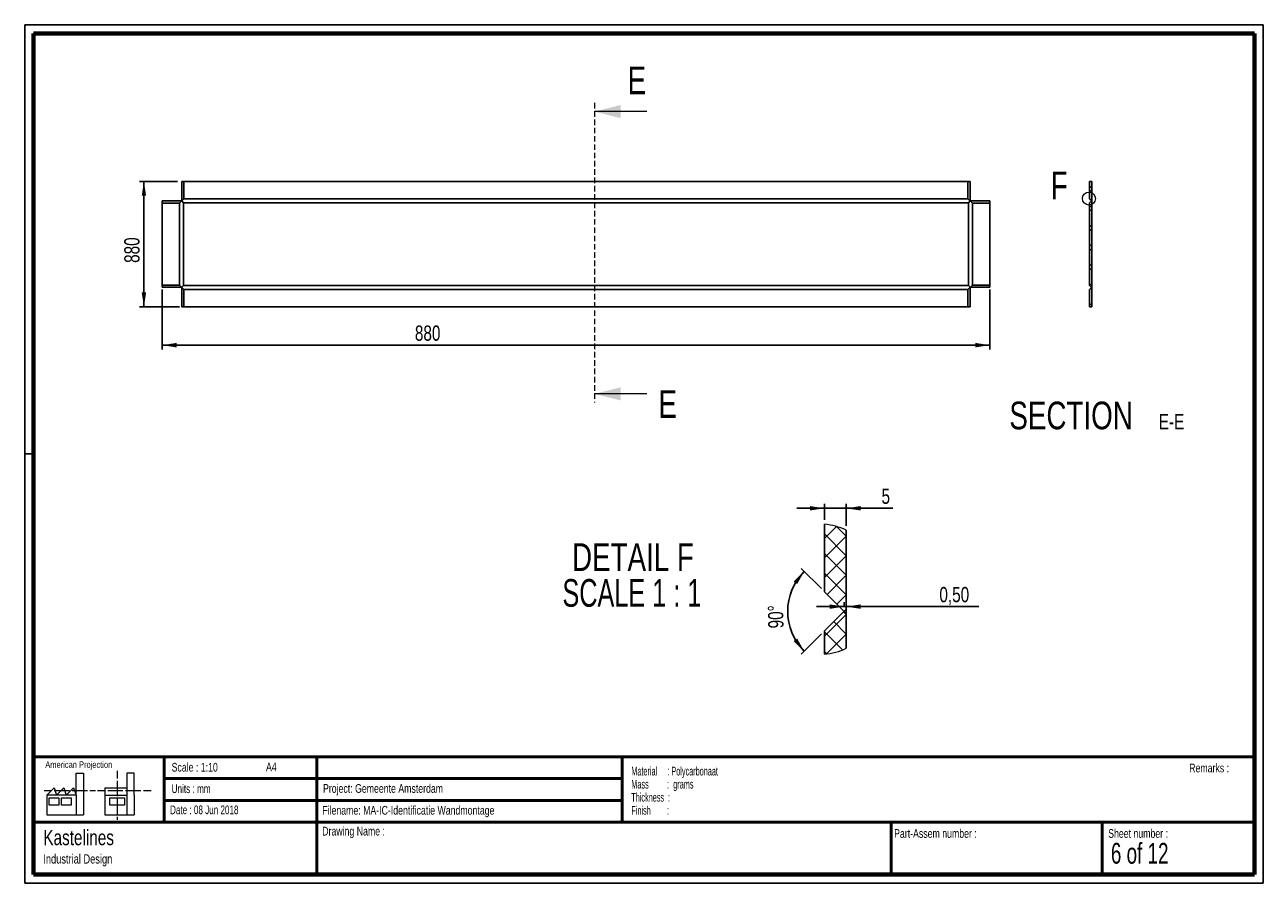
# Paper-space layout 'GA-FS-PC IG Sheet Flat' of a CAD drawing. Header units: millimetres. Extents: x 7 to 291, y 7 to 204.
import ezdxf

# ---------------------------------------------------------------- set-up
doc = ezdxf.new("R2010")
doc.units = ezdxf.units.MM
doc.header["$PDSIZE"] = -1
doc.linetypes.add('HIDDEN', pattern=[1.905, 1.27, -0.635])
for name, color, linetype in [('BORDERS', 7, 'Continuous'), ('DRAWING', 7, 'Continuous'), ('LOGO', 7, 'Continuous'), ('TEXT_SHEET_FORMAT', 7, 'Continuous')]:
    doc.layers.add(name, color=color, linetype=linetype)
doc.styles.add('SLDTEXTSTYLE0', font='TXT', dxfattribs={"width": 0.7})
doc.styles.add('SLDTEXTSTYLE1', font='TXT', dxfattribs={"width": 0.75})
doc.styles.add('SLDTEXTSTYLE2', font='TXT', dxfattribs={"width": 0.694444})
doc.styles.add('SLDTEXTSTYLE3', font='TXT', dxfattribs={"width": 0.678571})
doc.styles.add('SLDTEXTSTYLE5', font='TXT', dxfattribs={"width": 0.55})
doc.styles.add('SLDTEXTSTYLE6', font='TXT', dxfattribs={"width": 0.605})
doc.styles.add('SLDTEXTSTYLE7', font='TXT', dxfattribs={"width": 0.549})
doc.styles.add('SLDTEXTSTYLE9', font='TXT', dxfattribs={"width": 0.681818})
doc.dimstyles.new('SLDDIMSTYLE0', dxfattribs={"dimtxt": 3.5, "dimasz": 3.302, "dimexe": 0, "dimexo": 0.0625, "dimgap": 0.875, "dimtad": 1, "dimlfac": 10, "dimrnd": 1e-09, "dimzin": 12, "dimdsep": 46, "dimtxsty": 'SLDTEXTSTYLE1', "dimsah": 1, "dimcen": 0.09, "dimadec": 0, "dimazin": 3, "dimtfac": 1, "dimtofl": 0, "dimtmove": 0, "dimatfit": 3, "dimfxl": 1, "dimfrac": 2, "dimtolj": 1, "dimtzin": 12, "dimarcsym": 0})
doc.dimstyles.new('SLDDIMSTYLE6', dxfattribs={"dimtxt": 3.5, "dimasz": 3.302, "dimexe": 0, "dimexo": 0.0625, "dimgap": 0.875, "dimtad": 1, "dimrnd": 1e-09, "dimdsep": 46, "dimtxsty": 'SLDTEXTSTYLE1', "dimsah": 1, "dimcen": 0.09, "dimadec": 0, "dimazin": 2, "dimtfac": 1, "dimtmove": 0, "dimatfit": 0, "dimfxl": 1, "dimfrac": 2, "dimtolj": 1, "dimtzin": 12, "dimarcsym": 0})
doc.dimstyles.new('SLDDIMSTYLE7', dxfattribs={"dimtxt": 3.5, "dimasz": 3.302, "dimexe": 0, "dimexo": 0.0625, "dimgap": 0.875, "dimtad": 1, "dimdec": 4, "dimzin": 12, "dimdsep": 46, "dimtxsty": 'SLDTEXTSTYLE1', "dimsah": 1, "dimcen": 0.09, "dimazin": 3, "dimtfac": 1, "dimtofl": 0, "dimtmove": 0, "dimatfit": 3, "dimfxl": 1, "dimfrac": 2, "dimtolj": 1, "dimtzin": 12, "dimarcsym": 0})
doc.dimstyles.new('SLDDIMSTYLE8', dxfattribs={"dimtxt": 3.5, "dimasz": 3.302, "dimexe": 0, "dimexo": 0.0625, "dimgap": 0.875, "dimtad": 1, "dimrnd": 1e-09, "dimzin": 12, "dimdsep": 46, "dimtxsty": 'SLDTEXTSTYLE1', "dimsah": 1, "dimcen": 0.09, "dimadec": 0, "dimazin": 3, "dimtfac": 1, "dimtmove": 0, "dimatfit": 0, "dimfxl": 1, "dimfrac": 2, "dimtolj": 1, "dimtzin": 12, "dimarcsym": 0})

# ---------------------------------------------------------------- blocks, each defined once
blk = doc.blocks.new('SW_NOTE_0_18')
at = {"layer": 'TEXT_SHEET_FORMAT', "color": 0, "char_height": 2, "attachment_point": 1}
for s, insert, style in [('Material     : Polycarbonaat', (0, 2.58), 'SLDTEXTSTYLE6'), ('Mass         :  grams', (0, -0.42), 'SLDTEXTSTYLE5'), ('Thickness  :', (0, -3.42), 'SLDTEXTSTYLE6'), ('Finish        :', (0, -6.42), 'SLDTEXTSTYLE7')]:
    blk.add_mtext(s, dxfattribs=dict(at, insert=insert, style=style))
blk = doc.blocks.new('SW_NOTE_0_19')
at = {"layer": 'DRAWING', "color": 0, "attachment_point": 1, "style": 'SLDTEXTSTYLE1'}
for s, insert, char_height in [('Kastelines', (0, 4.51), 3.5), ('Industrial Design', (0, -1.09), 2.1167)]:
    blk.add_mtext(s, dxfattribs=dict(at, insert=insert, char_height=char_height))
blk = doc.blocks.new('_D_8')
at = {"layer": 'LOGO'}
for p, q in [((41.57, 167.85), (32.89, 167.85)), ((33.89, 167.85), (33.89, 139.05)), ((42.07, 139.05), (32.89, 139.05))]:
    blk.add_line(p, q, dxfattribs=at)
for points in [[(33.89, 167.85), (33.39, 164.54), (34.4, 164.54)], [(33.89, 139.05), (34.4, 142.35), (33.39, 142.35)]]:
    blk.add_solid(points, dxfattribs=at)
at = {"layer": 'LOGO', "insert": (29.38, 149.14), "char_height": 3.5, "attachment_point": 1, "rotation": 90, "style": 'SLDTEXTSTYLE1'}
blk.add_mtext('880', dxfattribs=at)
blk = doc.blocks.new('_D_9')
at = {"layer": 'LOGO'}
for p, q in [((38.07, 143.05), (38.07, 129.26)), ((227.87, 143.05), (227.87, 129.26)), ((38.07, 130.26), (227.87, 130.26))]:
    blk.add_line(p, q, dxfattribs=at)
for points in [[(38.07, 130.26), (41.37, 129.75), (41.37, 130.77)], [(227.87, 130.26), (224.57, 130.77), (224.57, 129.75)]]:
    blk.add_solid(points, dxfattribs=at)
at = {"layer": 'LOGO', "insert": (96.03, 134.77), "char_height": 3.5, "attachment_point": 1, "style": 'SLDTEXTSTYLE1'}
blk.add_mtext('880', dxfattribs=at)
blk = doc.blocks.new('SW_NOTE_0_20')
at = {"layer": 'LOGO', "color": 0, "attachment_point": 2, "style": 'SLDTEXTSTYLE1'}
for s, insert, char_height in [('SECTION', (17.36, 8.19), 6.35), ('E-E', (40.4, 5.35), 3.5)]:
    blk.add_mtext(s, dxfattribs=dict(at, insert=insert, char_height=char_height))
blk = doc.blocks.new('SW_HATCH_0')
at = {"color": 0, "linetype": 'Continuous', "lineweight": 18}
for p, q in [((0, 0), (-2.74, -2.74)), ((-2.74, -1.72), (2.26, -6.72)), ((2.26, -2.23), (-2.74, -7.23)), ((0.04, -0.01), (2.26, -2.23)), ((-2.74, -6.21), (2.26, -11.21)), ((2.26, -6.72), (-2.74, -11.72)), ((2.26, -11.21), (-2.12, -15.59)), ((1.65, -19.58), (2.26, -20.19)), ((2.26, -20.19), (-2.74, -25.19)), ((-0.59, -21.83), (2.26, -24.68)), ((2.27, -20.18), (2.26, -20.19)), ((2.26, -20.19), (2.27, -20.2)), ((-2.74, -24.17), (1.41, -28.32)), ((2.26, -24.68), (-2.3, -29.24)), ((-2.74, -28.66), (-2.18, -29.22))]:
    blk.add_line(p, q, dxfattribs=at)
at = {"color": 0, "linetype": 'Continuous', "lineweight": 18, "flags": 128}
for points in [[(-2.74, -10.7), (2.26, -15.7), (0.12, -17.84)], [(2.27, -24.67), (2.26, -24.68), (2.27, -24.69)]]:
    blk.add_lwpolyline(points, dxfattribs=at)
blk = doc.blocks.new('_D_10')
at = {"layer": 'LOGO'}
for p, q in [((194.45, 70.18), (194.45, 71.26)), ((194.45, 70.26), (188.1, 70.26)), ((194.45, 70.26), (194.95, 70.26)), ((194.95, 70.26), (225.36, 70.26))]:
    blk.add_line(p, q, dxfattribs=at)
for points in [[(194.45, 70.26), (191.14, 70.77), (191.14, 69.76)], [(194.95, 70.26), (198.25, 69.76), (198.25, 70.77)]]:
    blk.add_solid(points, dxfattribs=at)
at = {"layer": 'LOGO', "insert": (216.31, 74.77), "char_height": 3.5, "attachment_point": 1, "style": 'SLDTEXTSTYLE1'}
blk.add_mtext('0,50', dxfattribs=at)
blk = doc.blocks.new('_D_11')
at = {"layer": 'LOGO'}
for p, q in [((189.24, 74.39), (184.59, 79.04)), ((189.24, 63.98), (184.59, 59.33))]:
    blk.add_line(p, q, dxfattribs=at)
blk.add_arc((194.45, 69.18), 12.93, 135, 225, dxfattribs=at)
for points in [[(185.3, 78.33), (182.87, 76.03), (183.68, 75.41)], [(185.3, 60.04), (183.68, 62.96), (182.87, 62.33)]]:
    blk.add_solid(points, dxfattribs=at)
at = {"layer": 'LOGO', "insert": (177.09, 65.23), "char_height": 3.5, "attachment_point": 1, "rotation": 91.4335, "style": 'SLDTEXTSTYLE1'}
blk.add_mtext('90°', dxfattribs=at)
blk = doc.blocks.new('_D_12')
at = {"layer": 'LOGO', "color": 7}
for p, q in [((189.95, 90.15), (189.95, 93.83)), ((194.95, 88.82), (194.95, 93.83)), ((189.95, 92.83), (183.6, 92.83)), ((189.95, 92.83), (194.95, 92.83)), ((194.95, 92.83), (205.63, 92.83))]:
    blk.add_line(p, q, dxfattribs=at)
for points in [[(189.95, 92.83), (186.64, 93.33), (186.64, 92.32)], [(194.95, 92.83), (198.25, 92.32), (198.25, 93.33)]]:
    blk.add_solid(points, dxfattribs=at)
at = {"layer": 'LOGO', "color": 7, "insert": (203.04, 97.34), "char_height": 3.5, "attachment_point": 1, "rotation": 0.0023, "style": 'SLDTEXTSTYLE1'}
blk.add_mtext('5', dxfattribs=at)
blk = doc.blocks.new('SW_NOTE_0_21')
at = {"layer": 'LOGO', "color": 0, "char_height": 6.35, "attachment_point": 2}
for s, insert, style in [('DETAIL F', (16.17, 8.19), 'SLDTEXTSTYLE1'), ('SCALE 1 : 1', (15.93, -0.03), 'SLDTEXTSTYLE9')]:
    blk.add_mtext(s, dxfattribs=dict(at, insert=insert, style=style))

psp = doc.layouts.new('GA-FS-PC IG Sheet Flat')

# ---------------------------------------------------------------- hatches: boundary and pattern name
at = {"linetype": 'Continuous', "lineweight": 18}
h = psp.add_hatch(dxfattribs=at)
h.set_pattern_fill('ANSI37', style=0)
h.paths.add_polyline_path([(251.2336, 167.84594), (250.7336, 167.84594), (250.7336, 163.84594), (251.2336, 163.34594)], flags=0)
h = psp.add_hatch(dxfattribs=at)
h.set_pattern_fill('ANSI37', style=0)
h.paths.add_polyline_path([(251.2336, 163.44594), (250.7336, 162.94594), (250.7336, 143.94594), (251.2336, 143.44594)], flags=0)
h = psp.add_hatch(dxfattribs=at)
h.set_pattern_fill('ANSI37', style=0)
h.paths.add_polyline_path([(251.2346, 143.44594), (251.2346, 163.44594), (251.2336, 163.44594), (251.2336, 143.44594)], flags=0)
h = psp.add_hatch(dxfattribs=at)
h.set_pattern_fill('ANSI37', style=0)
h.paths.add_polyline_path([(250.7336, 143.04594), (250.7336, 139.04594), (251.2336, 139.04594), (251.2336, 143.54594)], flags=0)

# ---------------------------------------------------------------- linework, layer by layer
at = {"color": 7, "linetype": 'HIDDEN', "lineweight": 18}
psp.add_line((137.19658, 185.85636), (137.19658, 117.08145), dxfattribs=at)
at = {"color": 7, "linetype": 'Continuous', "lineweight": 18}
for p, q in [((149.19658, 183.85636), (137.19658, 183.85636)), ((149.19658, 119.08145), (137.19658, 119.08145))]:
    psp.add_line(p, q, dxfattribs=at)
at = {"color": 7, "linetype": 'Continuous', "lineweight": 25}
for p, q in [((42.568, 163.44594), (42.568, 167.84594)), ((42.568, 167.84594), (43.068, 167.84594)), ((43.068, 167.84594), (43.068, 163.84594)), ((43.068, 167.84594), (222.868, 167.84594)), ((222.868, 163.84594), (222.868, 167.84594)), ((222.868, 167.84594), (223.368, 167.84594)), ((223.368, 167.84594), (223.368, 163.44594)), ((251.2336, 167.84594), (250.7336, 167.84594)), ((250.7336, 167.84594), (250.7336, 163.84594)), ((251.2336, 163.34594), (251.2336, 167.84594)), ((38.068, 163.34594), (42.468, 163.34594)), ((38.068, 162.84594), (38.068, 163.34594)), ((42.068, 162.84594), (38.068, 162.84594)), ((38.068, 144.04594), (38.068, 162.84594)), ((42.518, 163.29594), (42.068, 162.84594)), ((42.068, 144.04594), (42.068, 162.84594)), ((42.468, 163.34594), (42.568, 163.34594)), ((42.568, 163.34594), (42.568, 163.44594)), ((42.968, 162.94594), (42.568, 163.34594)), ((43.068, 163.84594), (42.618, 163.39594)), ((222.968, 162.94594), (42.968, 162.94594)), ((42.968, 162.94594), (42.968, 143.94594)), ((43.068, 163.84594), (222.868, 163.84594)), ((223.318, 163.39594), (222.868, 163.84594)), ((223.368, 163.34594), (222.968, 162.94594)), ((222.968, 143.94594), (222.968, 162.94594)), ((223.368, 163.44594), (223.368, 163.34594)), ((223.368, 163.34594), (223.468, 163.34594)), ((223.868, 162.84594), (223.418, 163.29594)), ((223.468, 163.34594), (227.868, 163.34594)), ((223.868, 162.84594), (223.868, 144.04594)), ((227.868, 162.84594), (223.868, 162.84594)), ((227.868, 163.34594), (227.868, 162.84594)), ((227.868, 162.84594), (227.868, 144.04594)), ((250.7336, 163.84594), (251.2336, 163.34594)), ((250.7336, 162.94594), (251.2336, 163.44594)), ((250.7336, 162.94594), (250.7336, 143.94594)), ((251.2346, 163.44594), (251.2336, 163.44594)), ((251.2336, 163.44594), (251.2336, 143.44594)), ((251.2346, 163.44594), (251.2346, 143.44594)), ((38.068, 144.04594), (42.068, 144.04594)), ((38.068, 143.54594), (38.068, 144.04594)), ((42.468, 143.54594), (38.068, 143.54594)), ((42.068, 144.04594), (42.518, 143.59594)), ((42.568, 143.54594), (42.468, 143.54594)), ((42.968, 143.94594), (42.568, 143.54594)), ((42.568, 143.44594), (42.568, 143.54594)), ((42.568, 139.04594), (42.568, 143.44594)), ((42.618, 143.49594), (43.068, 143.04594)), ((42.968, 143.94594), (222.968, 143.94594)), ((43.068, 143.04594), (43.068, 139.04594)), ((222.868, 143.04594), (43.068, 143.04594)), ((222.868, 143.04594), (223.318, 143.49594)), ((222.868, 139.04594), (222.868, 143.04594)), ((223.368, 143.54594), (222.968, 143.94594)), ((223.368, 143.54594), (223.368, 143.44594)), ((223.468, 143.54594), (223.368, 143.54594)), ((223.368, 143.44594), (223.368, 139.04594)), ((223.418, 143.59594), (223.868, 144.04594)), ((227.868, 143.54594), (223.468, 143.54594)), ((223.868, 144.04594), (227.868, 144.04594)), ((227.868, 144.04594), (227.868, 143.54594)), ((251.2336, 143.44594), (250.7336, 143.94594)), ((251.2336, 143.54594), (250.7336, 143.04594)), ((250.7336, 143.04594), (250.7336, 139.04594)), ((251.2336, 139.04594), (251.2336, 143.54594)), ((251.2336, 143.44594), (251.2346, 143.44594)), ((43.068, 139.04594), (42.568, 139.04594)), ((222.868, 139.04594), (43.068, 139.04594)), ((223.368, 139.04594), (222.868, 139.04594)), ((250.7336, 139.04594), (251.2336, 139.04594)), ((189.94629, 89.15037), (189.94629, 73.68293)), ((194.94629, 68.68292), (194.94629, 87.8239)), ((189.94629, 73.68293), (194.94629, 68.68292)), ((189.94629, 64.68292), (194.94629, 69.68293)), ((194.95629, 69.68293), (194.94629, 69.68293)), ((194.94629, 69.68293), (194.94629, 60.70039)), ((194.95629, 69.68293), (194.95629, 60.70502)), ((189.94629, 64.68292), (189.94629, 59.37392))]:
    psp.add_line(p, q, dxfattribs=at)
at = {"color": 7, "linetype": 'Continuous', "lineweight": 18}
psp.add_circle((250.60622, 163.90386), 1.49426, dxfattribs=at)
for centre, radius, start, end in [((188.67248, 74.26213), 14.94263, 65.1742559, 85.1097788), ((188.67248, 74.26214), 14.94262, 274.8902477, 294.868051)]:
    psp.add_arc(centre, radius, start, end, dxfattribs=at)
for points in [[(137.19658, 183.85636), (143.19658, 182.35636), (143.19658, 185.35636)], [(137.19658, 119.08145), (143.19658, 117.58145), (143.19658, 120.58145)]]:
    psp.add_solid(points, dxfattribs=at)
at = {"layer": 'BORDERS', "lineweight": 70}
for p, q in [((8.56964, 8.78391), (8.56964, 201.78391)), ((8.56964, 201.78391), (288.56964, 201.78391)), ((288.56964, 201.78391), (288.56964, 8.78391)), ((288.56964, 8.78391), (8.56964, 8.78391))]:
    psp.add_line(p, q, dxfattribs=at)
at = {"layer": 'BORDERS', "lineweight": 50}
for p, q in [((8.56964, 35.78391), (288.56964, 35.78391)), ((38.56964, 35.78391), (38.56964, 20.78391)), ((73.56964, 35.78391), (73.56964, 8.78391)), ((143.56964, 35.78391), (143.56964, 20.78391)), ((38.56964, 30.78391), (143.56964, 30.78391)), ((38.56964, 25.78391), (143.56964, 25.78391)), ((8.56964, 20.78391), (288.56964, 20.78391)), ((205.22248, 8.78391), (205.22248, 20.78391)), ((253.65091, 8.78391), (253.65091, 20.78391))]:
    psp.add_line(p, q, dxfattribs=at)
at = {"layer": 'LOGO'}
psp.add_point((194.44629, 69.18293), dxfattribs=at)
at = {"layer": 'TEXT_SHEET_FORMAT'}
for p, q in [((6.56964, 203.78391), (290.56964, 203.78391)), ((6.56964, 203.78391), (6.56964, 6.78391)), ((290.56964, 203.78391), (290.56964, 6.78391)), ((6.56964, 105.28391), (8.62154, 105.28391)), ((6.56964, 6.78391), (290.56964, 6.78391))]:
    psp.add_line(p, q, dxfattribs=at)
at = {"layer": 'TEXT_SHEET_FORMAT', "color": 7, "linetype": 'Continuous', "lineweight": 18}
for p, q in [((18.32083, 26.9711), (18.32083, 32.03614)), ((18.32083, 32.03614), (20.00272, 32.03614)), ((20.00272, 32.03614), (20.00272, 22.47041)), ((27.73283, 32.59601), (27.73283, 30.83891)), ((31.65419, 32.03173), (29.9723, 32.03173)), ((29.9723, 32.03173), (29.9723, 22.466)), ((31.65419, 26.96677), (31.65419, 32.03173)), ((11.59327, 26.9711), (13.27516, 28.65945)), ((13.27516, 28.65945), (13.83747, 26.9711)), ((13.83747, 26.9711), (15.51936, 28.65945)), ((15.51936, 28.65945), (16.08135, 26.9711)), ((16.08135, 26.9711), (17.76324, 28.65945)), ((17.76324, 28.65945), (18.32083, 26.9711)), ((24.92663, 28.65504), (24.92663, 26.96677)), ((24.92663, 28.65504), (29.9723, 28.65504)), ((27.73283, 30.25163), (27.73283, 28.48989)), ((27.73283, 28.48989), (27.73283, 26.72822)), ((10.98087, 28.09973), (12.736, 28.09973)), ((18.32083, 26.9711), (11.59327, 26.9711)), ((11.59327, 26.9711), (11.59327, 22.47041)), ((12.15558, 26.41147), (14.39946, 26.41147)), ((12.15558, 24.72312), (12.15558, 26.41147)), ((13.32099, 28.09973), (15.07597, 28.09973)), ((14.39946, 26.41147), (14.39946, 24.72312)), ((14.95705, 26.41147), (17.20125, 26.41147)), ((14.95705, 24.72312), (14.95705, 26.41147)), ((15.07597, 28.09973), (16.83094, 28.09973)), ((17.20125, 26.41147), (17.20125, 24.72312)), ((17.41593, 28.09973), (19.17107, 28.09973)), ((18.32083, 26.9711), (18.32083, 22.47041)), ((19.17107, 28.09973), (20.92604, 28.09973)), ((21.51103, 28.09973), (22.80891, 28.09973)), ((23.24474, 28.09532), (24.99523, 28.09532)), ((24.92663, 26.96677), (29.9723, 26.96677)), ((24.92663, 26.96677), (24.92663, 22.466)), ((25.58022, 28.09532), (27.3352, 28.09532)), ((26.05094, 26.40705), (29.41472, 26.40705)), ((26.05094, 24.71871), (26.05094, 26.40705)), ((27.3352, 28.09532), (29.09025, 28.09532)), ((27.73283, 26.14086), (27.73283, 24.37927)), ((29.41472, 26.40705), (29.41472, 24.71871)), ((29.67524, 28.09532), (31.43029, 28.09532)), ((31.43029, 28.09532), (33.18527, 28.09532)), ((31.65419, 26.96677), (31.65419, 22.466)), ((33.77026, 28.09532), (35.52524, 28.09532)), ((14.39946, 24.72312), (12.15558, 24.72312)), ((17.20125, 24.72312), (14.95705, 24.72312)), ((29.41472, 24.71871), (26.05094, 24.71871)), ((27.73283, 24.37927), (27.73283, 22.61752)), ((11.59327, 22.47041), (18.32083, 22.47041)), ((18.32083, 22.47041), (20.00272, 22.47041)), ((24.92663, 22.466), (31.65419, 22.466)), ((27.73283, 22.03017), (27.73283, 21.34201))]:
    psp.add_line(p, q, dxfattribs=at)

# ---------------------------------------------------------------- block references
at = {"color": 7, "linetype": 'Continuous', "lineweight": 18}
psp.add_blockref('SW_HATCH_0', (192.68567, 88.65576), dxfattribs=at)
at = {"layer": 'DRAWING'}
psp.add_blockref('SW_NOTE_0_19', (10.8265, 14.51099), dxfattribs=at)
at = {"layer": 'LOGO'}
for name, p in [('SW_NOTE_0_20', (229.14476, 109.11718)), ('SW_NOTE_0_21', (129.86422, 76.61315))]:
    psp.add_blockref(name, p, dxfattribs=at)
at = {"layer": 'TEXT_SHEET_FORMAT', "color": 218}
psp.add_blockref('SW_NOTE_0_18', (145.65263, 30.93094), dxfattribs=at)

# ---------------------------------------------------------------- texts
at = {"color": 7, "linetype": 'Continuous', "char_height": 6.35, "attachment_point": 1, "style": 'SLDTEXTSTYLE1'}
for insert in [(144.81157, 194.19244), (151.87878, 119.92269)]:
    psp.add_mtext('E', dxfattribs=dict(at, insert=insert))
at = {"color": 7, "linetype": 'Continuous', "lineweight": 18, "insert": (241.81917, 170.05578), "char_height": 6.35, "attachment_point": 1, "style": 'SLDTEXTSTYLE1'}
psp.add_mtext('F', dxfattribs=at)
at = {"layer": 'TEXT_SHEET_FORMAT', "attachment_point": 1}
for s, insert, char_height, style in [('American Projection', (11.27718, 34.75566), 1.5, 'SLDTEXTSTYLE1'), ('Scale : 1:10', (40.24539, 34.40823), 2, 'SLDTEXTSTYLE1'), ('A4', (61.89056, 34.48622), 2, 'SLDTEXTSTYLE1'), ('Remarks :', (273.59555, 34.23584), 2, 'SLDTEXTSTYLE1'), ('Units : mm', (40.23933, 29.47613), 2, 'SLDTEXTSTYLE0'), ('Project: Gemeente Amsterdam', (74.95639, 29.53804), 2, 'SLDTEXTSTYLE1'), ('Date : 08 Jun 2018', (39.88654, 24.62176), 2, 'SLDTEXTSTYLE2'), ('Filename: MA-IC-Identificatie Wandmontage', (74.79769, 24.5313), 2, 'SLDTEXTSTYLE1'), ('Drawing Name :', (74.7803, 19.73653), 2, 'SLDTEXTSTYLE1'), ('Part-Assem number :', (205.92658, 19.21038), 2, 'SLDTEXTSTYLE1'), ('Sheet number :', (255.01123, 19.21038), 2, 'SLDTEXTSTYLE1'), ('6 of 12', (255.63428, 16.03963), 4.7625, 'SLDTEXTSTYLE3')]:
    psp.add_mtext(s, dxfattribs=dict(at, insert=insert, char_height=char_height, style=style))

# ---------------------------------------------------------------- dimensions: what is measured, and where the dimension line sits
at = {"layer": 'LOGO'}
dim = psp.add_linear_dim(base=(33.89309, 139.04594), p1=(42.568, 167.84594), p2=(43.068, 139.04594), angle=90, dimstyle='SLDDIMSTYLE0', dxfattribs=at)
dim.commit()
dim.dimension.update_dxf_attribs({"geometry": '_D_8', "text_midpoint": (33.89309, 153.02051), "dimtype": 160})
for base, p1, p2, dimstyle, picture, middle in [((227.868, 130.26022), (38.068, 144.04594), (227.868, 144.04594), 'SLDDIMSTYLE0', '_D_9', (99.91301, 130.26022)), ((194.94629, 70.26315), (194.44629, 69.18293), (194.94629, 60.70039), 'SLDDIMSTYLE6', '_D_10', (220.83241, 70.26315))]:
    dim = psp.add_linear_dim(base=base, p1=p1, p2=p2, dimstyle=dimstyle, dxfattribs=at)
    dim.commit()
    dim.dimension.update_dxf_attribs({"geometry": picture, "text_midpoint": middle, "dimtype": 160})
at = {"layer": 'LOGO', "color": 7}
dim = psp.add_linear_dim(base=(194.94715, 92.82665), p1=(189.94629, 89.15037), p2=(194.94735, 87.82341), angle=0.0023482, dimstyle='SLDDIMSTYLE8', dxfattribs=at)
dim.commit()
dim.dimension.update_dxf_attribs({"geometry": '_D_12', "text_midpoint": (204.33276, 92.82703), "dimtype": 160})
at = {"layer": 'LOGO'}
dim = psp.add_angular_dim_2l(base=(181.51296, 69.18293), line1=((189.94629, 73.68293), (194.94629, 68.68293)), line2=((189.94629, 64.68293), (194.94629, 69.68293)), dimstyle='SLDDIMSTYLE7', dxfattribs=at)
dim.commit()
dim.dimension.update_dxf_attribs({"geometry": '_D_11', "text_midpoint": (181.51701, 68.85938), "dimtype": 162})

doc.saveas('drawing.dxf')
